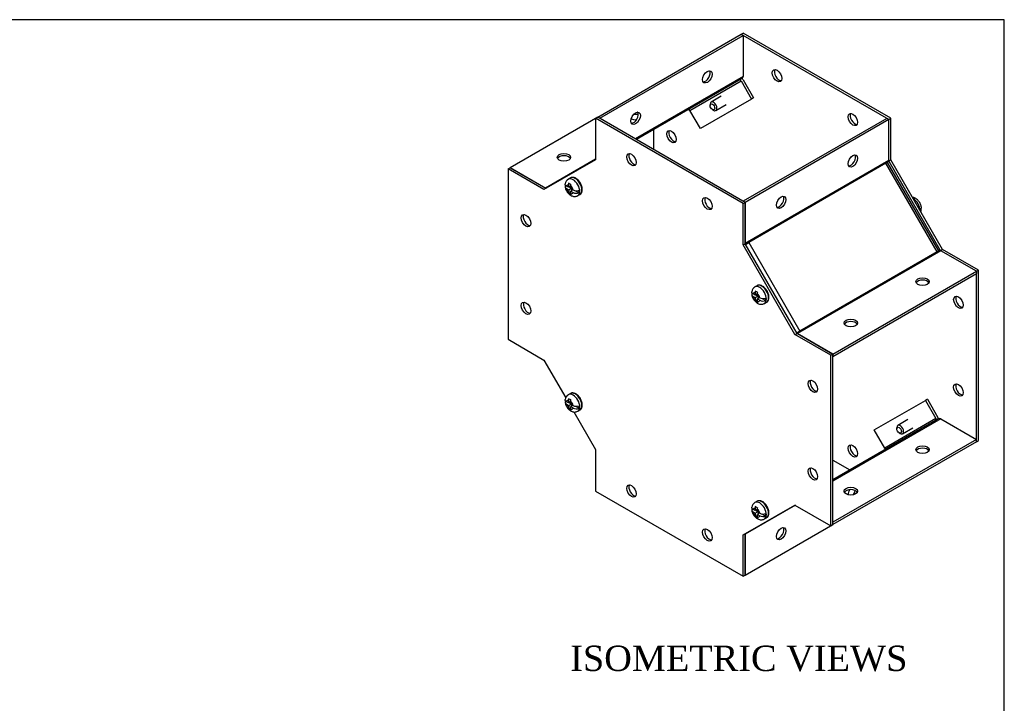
# Model space of a CAD drawing. Header units: inches. Extents: x 0.2 to 77.9, y -0.5 to 51.8.
# Tile 7 of 7: x 58.5 to 77.9, y 38.3 to 51.8. Entities that reach past the tile are written whole.
import ezdxf
from ezdxf.enums import TextEntityAlignment as Align

# ---------------------------------------------------------------- set-up
doc = ezdxf.new("R2010")
doc.units = ezdxf.units.IN
doc.header["$MEASUREMENT"] = 0
for name, color, linetype in [('COM55579-2', 7, 'Continuous'), ('COM55580-2', 7, 'Continuous'), ('Default', 7, 'Continuous'), ('SCS19491', 7, 'Continuous')]:
    doc.layers.add(name, color=color, linetype=linetype)
doc.styles.add('SEACAD_Times_New_Roman', font='times.ttf')

# ---------------------------------------------------------------- blocks, each defined once
blk = doc.blocks.new('SE4')
at = {"layer": 'COM55579-2', "color": 7, "linetype": 'Continuous'}
for p, q in [((72.701, 51.465), (72.74, 51.488)), ((75.649, 49.809), (72.74, 51.488)), ((75.609, 49.785), (72.74, 51.442)), ((69.831, 49.809), (69.872, 49.832)), ((72.74, 48.129), (69.831, 49.809)), ((69.831, 49.809), (69.831, 48.992)), ((72.781, 48.152), (69.872, 49.832)), ((75.609, 49.785), (75.649, 49.809)), ((75.649, 48.992), (75.649, 49.809)), ((70.973, 49.585), (70.973, 49.196)), ((69.831, 48.992), (68.811, 48.403)), ((75.611, 48.97), (75.649, 48.992)), ((76.623, 47.212), (75.616, 48.957)), ((76.67, 47.225), (75.649, 48.992)), ((68.104, 48.811), (68.144, 48.835)), ((68.104, 48.811), (68.104, 45.452)), ((68.811, 48.403), (68.104, 48.811)), ((68.851, 48.426), (68.144, 48.835)), ((72.74, 48.129), (72.781, 48.152)), ((72.781, 47.336), (72.781, 48.152)), ((72.74, 47.313), (72.74, 48.129)), ((72.74, 47.313), (72.781, 47.336)), ((73.761, 45.545), (72.74, 47.313)), ((73.801, 45.569), (72.781, 47.336)), ((76.631, 47.202), (76.67, 47.225)), ((77.377, 46.817), (76.67, 47.225)), ((77.337, 46.793), (77.377, 46.817)), ((77.377, 43.458), (77.377, 46.817)), ((77.337, 43.434), (77.337, 46.746)), ((68.104, 45.452), (68.811, 45.044)), ((73.761, 45.545), (73.801, 45.569)), ((74.468, 45.137), (73.761, 45.545)), ((74.508, 45.16), (73.801, 45.569)), ((68.811, 45.044), (69.24, 44.301)), ((74.468, 45.137), (74.508, 45.16)), ((74.468, 41.778), (74.468, 45.137)), ((74.508, 41.801), (74.508, 45.16)), ((69.402, 44.02), (69.831, 43.277)), ((77.337, 43.434), (77.377, 43.458)), ((69.831, 43.277), (69.831, 42.46)), ((74.508, 43.073), (74.845, 42.878)), ((69.831, 42.46), (72.74, 40.781)), ((72.74, 41.597), (73.761, 42.186)), ((73.761, 42.186), (74.468, 41.778)), ((74.468, 41.778), (74.508, 41.801)), ((72.74, 40.781), (72.74, 41.597)), ((72.781, 40.804), (72.781, 41.62)), ((72.74, 40.781), (72.781, 40.804))]:
    blk.add_line(p, q, dxfattribs=at)
for centre, major_axis in [((73.407, 50.648), (0.066, -0.115)), ((74.902, 49.785), (0.066, -0.115)), ((71.326, 49.447), (0.066, -0.115)), ((70.538, 48.992), (0.066, -0.115)), ((72.033, 48.129), (0.066, -0.115)), ((68.457, 47.791), (0.066, -0.115)), ((76.983, 46.181), (0.066, -0.115)), ((68.457, 46.065), (0.066, -0.115)), ((74.114, 44.525), (0.066, -0.115)), ((76.983, 44.455), (0.067, -0.115)), ((74.902, 43.253), (0.067, -0.115)), ((74.114, 42.799), (0.066, -0.115)), ((70.538, 42.46), (0.066, -0.115)), ((72.033, 41.597), (0.066, -0.115))]:
    blk.add_ellipse(centre, major_axis=major_axis, ratio=0.57735, dxfattribs=at)
for centre, major_axis in [((73.447, 50.672), (0.066, -0.115)), ((74.942, 49.809), (0.067, -0.115)), ((71.366, 49.47), (0.066, -0.115)), ((70.579, 49.015), (0.067, -0.115)), ((72.074, 48.152), (0.066, -0.115)), ((68.498, 47.814), (0.067, -0.115)), ((77.023, 46.204), (0.066, -0.115)), ((68.498, 46.088), (0.066, -0.115)), ((74.155, 44.548), (0.066, -0.115)), ((77.023, 44.478), (0.067, -0.115)), ((74.942, 43.277), (0.067, -0.115)), ((74.155, 42.822), (0.066, -0.115)), ((70.579, 42.483), (0.066, -0.115)), ((72.074, 41.62), (0.067, -0.115))]:
    blk.add_ellipse(centre, major_axis=major_axis, ratio=0.57735, start_param=3.44948, end_param=5.975298, dxfattribs=at)
at = {"layer": 'COM55580-2', "color": 7, "linetype": 'Continuous'}
for p, q in [((69.871, 49.833), (72.7, 51.466)), ((72.7, 51.466), (72.74, 51.442)), ((69.912, 49.809), (72.74, 51.442)), ((72.74, 51.442), (72.74, 50.635)), ((72.74, 50.635), (70.611, 49.405)), ((72.662, 50.56), (70.636, 49.391)), ((71.689, 49.965), (72.697, 50.547)), ((72.722, 50.595), (72.662, 50.56)), ((72.697, 50.547), (72.904, 50.189)), ((72.737, 50.57), (72.944, 50.212)), ((72.904, 50.189), (71.896, 49.607)), ((72.944, 50.212), (72.904, 50.189)), ((71.896, 49.607), (71.689, 49.965)), ((69.871, 49.833), (68.144, 48.835)), ((69.871, 49.833), (69.912, 49.809)), ((69.871, 49.832), (69.871, 49.833)), ((69.912, 49.809), (69.912, 49.809)), ((75.57, 49.808), (72.741, 48.175)), ((75.61, 49.785), (72.781, 48.152)), ((75.61, 49.785), (75.57, 49.808)), ((75.61, 48.977), (75.61, 49.785)), ((69.831, 49.002), (68.843, 48.432)), ((75.61, 48.977), (72.781, 47.344)), ((75.555, 48.922), (72.848, 47.359)), ((75.616, 48.957), (75.555, 48.922)), ((75.555, 48.922), (75.587, 48.94)), ((75.555, 48.922), (75.555, 48.922)), ((76.562, 47.177), (75.555, 48.922)), ((76.594, 47.195), (75.587, 48.94)), ((68.144, 48.835), (68.144, 48.835)), ((68.144, 48.835), (68.843, 48.432)), ((72.781, 48.152), (72.741, 48.175)), ((72.781, 48.152), (72.781, 47.344)), ((72.848, 47.359), (72.787, 47.324)), ((72.787, 47.324), (72.848, 47.359)), ((72.848, 47.359), (72.848, 47.359)), ((72.848, 47.359), (73.856, 45.614)), ((76.638, 47.197), (73.809, 45.564)), ((76.562, 47.177), (73.856, 45.614)), ((76.623, 47.212), (76.562, 47.177)), ((76.594, 47.195), (76.562, 47.177)), ((76.562, 47.177), (76.562, 47.177)), ((77.337, 46.793), (76.638, 47.197)), ((74.509, 45.16), (77.337, 46.793)), ((77.337, 46.793), (77.337, 46.747)), ((74.509, 45.114), (77.337, 46.747)), ((73.856, 45.614), (73.795, 45.579)), ((73.856, 45.614), (73.795, 45.579)), ((73.809, 45.564), (74.509, 45.16)), ((73.856, 45.614), (73.856, 45.614)), ((74.508, 45.114), (74.509, 45.114)), ((74.509, 45.16), (74.509, 45.114)), ((76.373, 44.272), (76.332, 44.248)), ((76.373, 44.272), (76.58, 43.913)), ((75.325, 43.667), (76.332, 44.248)), ((76.332, 44.248), (76.539, 43.89)), ((76.637, 43.884), (74.508, 42.654)), ((76.539, 43.89), (75.532, 43.308)), ((76.594, 43.888), (76.533, 43.853)), ((76.637, 43.884), (77.337, 43.48)), ((76.533, 43.853), (74.508, 42.684)), ((75.532, 43.308), (75.325, 43.667)), ((77.337, 43.48), (74.508, 41.847)), ((77.337, 43.433), (74.508, 41.8)), ((77.337, 43.433), (77.337, 43.48)), ((73.769, 42.181), (72.781, 41.611)), ((72.781, 40.803), (74.508, 41.8)), ((74.508, 41.8), (74.507, 41.801)), ((74.508, 41.8), (74.508, 41.847)), ((72.781, 41.611), (72.781, 40.803)), ((72.781, 40.803), (72.78, 40.804))]:
    blk.add_line(p, q, dxfattribs=at)
for centre, major_axis in [((72.033, 50.626), (0.066, 0.115)), ((70.619, 49.809), (-0.066, -0.115)), ((69.205, 49.039), (-0.133, 0)), ((74.903, 48.968), (0.066, 0.115)), ((73.488, 48.152), (-0.067, -0.115)), ((76.276, 46.589), (-0.133, 0)), ((74.862, 45.773), (0.133, 0)), ((76.276, 43.276), (0.133, 0)), ((74.862, 42.459), (-0.133, 0)), ((73.488, 41.62), (-0.066, -0.115))]:
    blk.add_ellipse(centre, major_axis=major_axis, ratio=0.57735, dxfattribs=at)
for centre, major_axis, ratio, start_param, end_param in [((71.993, 50.649), (-0.066, -0.115), 0.57735, 0.307887, 2.833706), ((72.676, 50.535), (0.0145, -0.0251), 0.816497, 1.570796, 3.141593), ((72.676, 50.535), (0.043, -0.0745), 0.816497, 1.570796, 1.914747), ((72.679, 50.67), (-0.043, 0.0745), 0.57735, 3.141593, 3.926991), ((70.579, 49.833), (0.066, 0.115), 0.57735, 3.44948, 5.975298), ((70.619, 49.856), (0.133, 0), 0.57735, 1.230223, 1.313102), ((71.669, 49.954), (-0.0145, 0.0251), 0.816497, 4.712389, 6.283185), ((70.619, 49.856), (0.133, 0), 0.57735, 3.991755, 4.840496), ((70.619, 49.809), (-0.133, 0), 0.57735, 4.299392, 5.034913), ((69.205, 48.993), (0.133, 0), 0.57735, 0.307887, 2.833706), ((74.862, 48.992), (-0.067, -0.115), 0.57735, 0.307887, 2.833706), ((75.63, 48.966), (-0.0145, 0.0251), 0.57735, 0.785398, 1.570796), ((68.843, 48.455), (-0.0145, 0.0251), 0.57735, 2.356194, 3.141593), ((73.448, 48.175), (0.067, 0.115), 0.57735, 3.44948, 5.975298), ((72.802, 47.333), (-0.0145, 0.0251), 0.57735, 0.785398, 1.570796), ((76.638, 47.221), (0.0145, -0.0251), 0.57735, 4.712389, 5.497787), ((76.276, 46.543), (0.133, 0), 0.57735, 0.307887, 2.833706), ((74.862, 45.726), (-0.133, 0), 0.57735, 3.44948, 5.975298), ((73.809, 45.588), (0.0145, -0.0251), 0.57735, 4.712389, 5.497787), ((76.519, 43.878), (0.0145, -0.0251), 0.816497, 0, 1.570796), ((76.519, 43.878), (0.043, -0.0745), 0.816497, 1.226845, 1.570796), ((76.637, 43.813), (-0.043, 0.0745), 0.57735, 5.497787, 6.283185), ((75.512, 43.296), (-0.0145, 0.0251), 0.816497, 3.141593, 4.712389), ((76.276, 43.229), (-0.133, 0), 0.57735, 3.44948, 5.975298), ((74.862, 42.413), (0.133, 0), 0.57735, 0.307887, 2.833706), ((74.902, 42.436), (0.066, 0.115), 0.57735, 1.44269, 2.291431), ((74.862, 42.459), (-0.066, -0.115), 0.57735, 1.248273, 1.983794), ((74.902, 42.436), (0.066, 0.115), 0.57735, -1.313102, -1.230223), ((73.448, 41.643), (0.066, 0.115), 0.57735, 3.44948, 5.975298), ((72.801, 41.599), (-0.0145, 0.0251), 0.57735, 0, 0.785398)]:
    blk.add_ellipse(centre, major_axis=major_axis, ratio=ratio, start_param=start_param, end_param=end_param, dxfattribs=at)
at = {"layer": 'SCS19491', "color": 7, "linetype": 'Continuous'}
for p, q in [((72.308, 50.243), (72.108, 50.128)), ((72.088, 50.084), (72.088, 50.06)), ((72.134, 49.98), (72.155, 49.968)), ((72.203, 49.963), (72.403, 50.078)), ((69.335, 48.633), (69.292, 48.609)), ((69.297, 48.449), (69.257, 48.472)), ((69.257, 48.423), (69.299, 48.399)), ((69.298, 48.527), (69.295, 48.498)), ((69.295, 48.498), (69.297, 48.449)), ((69.338, 48.472), (69.297, 48.449)), ((69.34, 48.504), (69.298, 48.527)), ((69.299, 48.399), (69.341, 48.423)), ((69.299, 48.399), (69.3, 48.347)), ((69.342, 48.346), (69.304, 48.324)), ((69.308, 48.455), (69.339, 48.437)), ((69.339, 48.424), (69.338, 48.478)), ((69.388, 48.396), (69.339, 48.424)), ((69.384, 48.399), (69.341, 48.374)), ((69.341, 48.374), (69.388, 48.347)), ((69.343, 48.322), (69.341, 48.374)), ((69.352, 48.417), (69.353, 48.381)), ((69.434, 48.382), (69.505, 48.341)), ((69.304, 48.324), (69.346, 48.301)), ((69.346, 48.301), (69.343, 48.322)), ((69.48, 48.284), (69.522, 48.308)), ((73.014, 46.509), (72.972, 46.484)), ((72.978, 46.403), (72.975, 46.374)), ((73.019, 46.38), (72.978, 46.403)), ((72.976, 46.325), (72.936, 46.348)), ((72.936, 46.299), (72.978, 46.275)), ((72.975, 46.374), (72.976, 46.325)), ((73.017, 46.348), (72.976, 46.325)), ((72.978, 46.275), (73.02, 46.299)), ((72.978, 46.275), (72.98, 46.223)), ((73.021, 46.222), (72.984, 46.2)), ((72.987, 46.331), (73.018, 46.312)), ((73.019, 46.3), (73.017, 46.354)), ((73.067, 46.272), (73.019, 46.3)), ((73.063, 46.275), (73.021, 46.25)), ((73.021, 46.25), (73.067, 46.223)), ((73.022, 46.197), (73.021, 46.25)), ((73.032, 46.293), (73.033, 46.257)), ((73.113, 46.258), (73.185, 46.216)), ((72.984, 46.2), (73.026, 46.177)), ((73.026, 46.177), (73.022, 46.197)), ((73.159, 46.16), (73.202, 46.184)), ((69.335, 44.385), (69.292, 44.36)), ((69.298, 44.279), (69.295, 44.25)), ((69.34, 44.256), (69.298, 44.279)), ((69.297, 44.2), (69.257, 44.223)), ((69.257, 44.174), (69.299, 44.15)), ((69.295, 44.25), (69.297, 44.2)), ((69.338, 44.224), (69.297, 44.2)), ((69.299, 44.15), (69.341, 44.175)), ((69.299, 44.15), (69.3, 44.098)), ((69.342, 44.097), (69.304, 44.076)), ((69.304, 44.076), (69.346, 44.053)), ((69.308, 44.206), (69.339, 44.188)), ((69.339, 44.176), (69.338, 44.23)), ((69.388, 44.148), (69.339, 44.176)), ((69.384, 44.15), (69.341, 44.126)), ((69.341, 44.126), (69.388, 44.099)), ((69.343, 44.073), (69.341, 44.126)), ((69.346, 44.053), (69.343, 44.073)), ((69.352, 44.168), (69.353, 44.133)), ((69.434, 44.133), (69.505, 44.092)), ((69.48, 44.035), (69.522, 44.06)), ((75.768, 43.711), (75.768, 43.687)), ((75.987, 43.87), (75.787, 43.755)), ((75.882, 43.59), (76.082, 43.705)), ((75.814, 43.607), (75.835, 43.595)), ((73.014, 42.26), (72.972, 42.236)), ((72.978, 42.154), (72.975, 42.126)), ((72.975, 42.126), (72.976, 42.076)), ((73.019, 42.132), (72.978, 42.154)), ((72.976, 42.076), (72.936, 42.099)), ((72.936, 42.05), (72.978, 42.026)), ((73.017, 42.099), (72.976, 42.076)), ((72.978, 42.026), (73.02, 42.05)), ((72.978, 42.026), (72.98, 41.974)), ((73.021, 41.973), (72.984, 41.951)), ((72.984, 41.951), (73.026, 41.929)), ((72.987, 42.082), (73.018, 42.064)), ((73.019, 42.051), (73.017, 42.106)), ((73.067, 42.023), (73.019, 42.051)), ((73.063, 42.026), (73.021, 42.001)), ((73.021, 42.001), (73.067, 41.974)), ((73.022, 41.949), (73.021, 42.001)), ((73.026, 41.929), (73.022, 41.949)), ((73.032, 42.044), (73.033, 42.008)), ((73.113, 42.009), (73.185, 41.968)), ((73.159, 41.911), (73.202, 41.936))]:
    blk.add_line(p, q, dxfattribs=at)
for centre, radius, start, end in [((69.353, 48.5), 0.124, 119.2041, 172.9068), ((69.376, 48.348), 0.0757, 181.1704, 198.6217), ((69.447, 48.481), 0.11, 167.8747, 181.5442), ((69.454, 48.524), 0.144, 242.6435, 290.9722), ((69.454, 48.475), 0.144, 242.6431, 290.9725), ((76.127, 48.018), 0.124, 336.4036, 352.9029), ((73.033, 46.375), 0.124, 119.2041, 172.9068), ((73.055, 46.224), 0.0757, 181.1704, 198.6217), ((73.127, 46.357), 0.11, 167.8747, 181.5442), ((73.133, 46.4), 0.144, 242.6435, 290.9722), ((73.133, 46.351), 0.144, 242.6431, 290.9725), ((69.353, 44.251), 0.124, 119.2041, 172.9068), ((69.376, 44.1), 0.0757, 181.1704, 198.6217), ((69.447, 44.233), 0.11, 167.8747, 181.5442), ((69.454, 44.275), 0.144, 242.6435, 290.9722), ((69.454, 44.226), 0.144, 242.6431, 290.9725), ((73.033, 42.127), 0.124, 119.2041, 172.9068), ((73.127, 42.109), 0.11, 167.8747, 181.5442), ((73.055, 41.976), 0.0757, 181.1704, 198.6217), ((73.133, 42.151), 0.144, 242.6435, 290.9722), ((73.133, 42.102), 0.144, 242.6431, 290.9725)]:
    blk.add_arc(centre, radius, start, end, dxfattribs=at)
for centre in [(72.134, 50.033), (75.814, 43.66)]:
    blk.add_ellipse(centre, major_axis=(0.0325, -0.0563), ratio=0.57735, dxfattribs=at)
for centre, major_axis, start_param, end_param in [((72.155, 50.045), (-0.0475, 0.0823), 0, 0.785398), ((72.155, 50.045), (-0.0475, 0.0823), 2.356194, 6.283185), ((69.386, 48.446), (0.094, -0.162), 0, 3.140594), ((69.428, 48.471), (-0.094, 0.162), 3.141593, 6.283185), ((69.322, 48.41), (0.0488, -0.0844), 2.760151, 3.614224), ((69.322, 48.41), (-0.0488, 0.0844), 1.098165, 2.03117), ((69.322, 48.41), (0.0487, -0.0844), 1.098165, 2.133766), ((69.322, 48.41), (-0.0488, 0.0844), 2.657556, 3.614224), ((69.375, 48.44), (0.093, -0.161), 0.623612, 0.947184), ((69.386, 48.446), (0.094, -0.162), 6.282487, 6.283185), ((76.095, 48.071), (-0.094, 0.162), 3.906158, 5.51862), ((76.105, 48.077), (0.093, -0.161), 0.623612, 0.947184), ((73.065, 46.322), (0.094, -0.162), 0, 3.140594), ((73.108, 46.347), (-0.094, 0.162), 3.141593, 6.283185), ((73.002, 46.285), (0.0487, -0.0844), 2.760151, 3.614224), ((73.002, 46.285), (-0.0487, 0.0844), 1.098165, 2.03117), ((73.002, 46.285), (0.0487, -0.0844), 1.098165, 2.133766), ((73.002, 46.285), (-0.0487, 0.0844), 2.657556, 3.614224), ((73.055, 46.316), (0.093, -0.161), 0.623612, 0.947184), ((73.065, 46.322), (0.094, -0.162), 6.282487, 6.283185), ((69.386, 44.198), (0.094, -0.162), 0, 3.140594), ((69.428, 44.222), (-0.094, 0.162), 3.141593, 6.283185), ((69.322, 44.161), (0.0487, -0.0844), 2.760151, 3.614224), ((69.322, 44.161), (-0.0487, 0.0844), 1.098165, 2.03117), ((69.322, 44.161), (0.0488, -0.0844), 1.098165, 2.133766), ((69.322, 44.161), (-0.0487, 0.0844), 2.657556, 3.614224), ((69.375, 44.192), (0.093, -0.161), 0.623612, 0.947184), ((69.386, 44.198), (0.094, -0.162), 6.282487, 6.283185), ((75.835, 43.672), (-0.0475, 0.0823), 0, 0.785398), ((75.835, 43.672), (-0.0475, 0.0823), 2.356194, 6.283185), ((73.002, 42.037), (0.0487, -0.0844), 2.760151, 3.614224), ((73.065, 42.073), (0.094, -0.162), 0, 3.140594), ((73.108, 42.098), (-0.094, 0.162), 3.141593, 6.283185), ((73.002, 42.037), (-0.0487, 0.0844), 1.098165, 2.03117), ((73.002, 42.037), (0.0488, -0.0844), 1.098165, 2.133766), ((73.002, 42.037), (-0.0487, 0.0844), 2.657556, 3.614224), ((73.055, 42.067), (0.093, -0.161), 0.623612, 0.947184), ((73.065, 42.073), (0.094, -0.162), 6.282487, 6.283185)]:
    blk.add_ellipse(centre, major_axis=major_axis, ratio=0.57735, start_param=start_param, end_param=end_param, dxfattribs=at)
for points, knots in [([(69.522, 48.309), (69.524, 48.31), (69.532, 48.314), (69.545, 48.327), (69.558, 48.347), (69.566, 48.372), (69.569, 48.4), (69.567, 48.431), (69.56, 48.464), (69.548, 48.498), (69.532, 48.53), (69.513, 48.56), (69.49, 48.587), (69.465, 48.61), (69.438, 48.628), (69.41, 48.64), (69.384, 48.645), (69.359, 48.643), (69.342, 48.638), (69.335, 48.633), (69.334, 48.633)], [0, 0, 0, 0, 0.0143197, 0.0705095, 0.1265212, 0.1843279, 0.2446635, 0.306706, 0.3691855, 0.4314939, 0.4936357, 0.5557633, 0.618043, 0.6806555, 0.7438083, 0.8075905, 0.8713893, 0.9265038, 0.9855459, 0.9920522, 0.9920522, 0.9920522, 0.9920522]), ([(69.257, 48.472), (69.253, 48.474), (69.25, 48.477), (69.243, 48.482), (69.241, 48.484), (69.236, 48.49), (69.234, 48.493), (69.231, 48.499), (69.23, 48.502), (69.229, 48.508), (69.229, 48.511), (69.229, 48.514), (69.229, 48.515), (69.23, 48.515)], [0, 0, 0, 0, 0.125, 0.125, 0.25, 0.25, 0.375, 0.375, 0.5, 0.5, 0.625, 0.625, 0.6403962, 0.6403962, 0.6403962, 0.6403962]), ([(69.245, 48.491), (69.242, 48.488), (69.24, 48.486), (69.235, 48.48), (69.233, 48.477), (69.231, 48.471), (69.23, 48.468), (69.229, 48.462), (69.229, 48.459), (69.23, 48.453), (69.231, 48.45), (69.234, 48.444), (69.236, 48.441), (69.241, 48.435), (69.243, 48.433), (69.25, 48.428), (69.253, 48.425), (69.257, 48.423)], [0, 0, 0, 0, 0.125, 0.125, 0.25, 0.25, 0.375, 0.375, 0.5, 0.5, 0.625, 0.625, 0.75, 0.75, 0.875, 0.875, 1, 1, 1, 1]), ([(69.23, 48.456), (69.231, 48.448), (69.234, 48.431), (69.245, 48.401), (69.261, 48.369), (69.282, 48.339), (69.307, 48.312), (69.335, 48.291), (69.364, 48.277), (69.393, 48.268), (69.422, 48.266), (69.449, 48.271), (69.469, 48.277), (69.478, 48.283), (69.479, 48.284)], [0, 0, 0, 0, 0.060898, 0.15837, 0.256356, 0.355246, 0.456195, 0.560758, 0.652885, 0.739998, 0.823261, 0.904343, 0.984534, 1, 1, 1, 1]), ([(76.251, 48.061), (76.249, 48.069), (76.247, 48.086), (76.236, 48.116), (76.22, 48.148), (76.199, 48.178), (76.174, 48.205), (76.146, 48.226), (76.117, 48.241), (76.094, 48.247), (76.082, 48.249), (76.079, 48.249)], [0, 0, 0, 0, 0.0605759, 0.1577688, 0.2554731, 0.3540796, 0.4547385, 0.5590016, 0.6508647, 0.7377276, 0.7625219, 0.7625219, 0.7625219, 0.7625219]), ([(76.251, 48.061), (76.252, 48.058), (76.252, 48.055), (76.251, 48.049), (76.25, 48.046), (76.247, 48.04), (76.246, 48.037), (76.241, 48.032), (76.238, 48.029), (76.235, 48.027)], [0.5056036, 0.5056036, 0.5056036, 0.5056036, 0.625, 0.625, 0.75, 0.75, 0.875, 0.875, 1, 1, 1, 1]), ([(76.235, 47.978), (76.238, 47.98), (76.241, 47.983), (76.246, 47.988), (76.247, 47.991), (76.25, 47.997), (76.251, 48), (76.252, 48.007), (76.252, 48.01), (76.251, 48.016), (76.25, 48.019), (76.247, 48.025), (76.245, 48.028), (76.242, 48.031), (76.241, 48.032), (76.241, 48.032)], [0, 0, 0, 0, 0.125, 0.125, 0.25, 0.25, 0.375, 0.375, 0.5, 0.5, 0.625, 0.625, 0.75, 0.75, 0.7800931, 0.7800931, 0.7800931, 0.7800931]), ([(73.201, 46.185), (73.203, 46.186), (73.212, 46.189), (73.224, 46.203), (73.237, 46.223), (73.245, 46.248), (73.249, 46.276), (73.247, 46.307), (73.24, 46.34), (73.228, 46.373), (73.212, 46.406), (73.192, 46.436), (73.169, 46.463), (73.144, 46.486), (73.117, 46.504), (73.09, 46.516), (73.063, 46.521), (73.038, 46.519), (73.021, 46.514), (73.014, 46.509), (73.014, 46.508)], [0, 0, 0, 0, 0.0143197, 0.0705095, 0.1265212, 0.1843279, 0.2446635, 0.306706, 0.3691855, 0.4314939, 0.4936357, 0.5557633, 0.618043, 0.6806555, 0.7438083, 0.8075905, 0.8713893, 0.9265038, 0.9855459, 0.9920522, 0.9920522, 0.9920522, 0.9920522]), ([(72.936, 46.348), (72.932, 46.35), (72.929, 46.352), (72.923, 46.357), (72.92, 46.36), (72.915, 46.365), (72.913, 46.368), (72.91, 46.374), (72.909, 46.377), (72.908, 46.383), (72.908, 46.387), (72.909, 46.39), (72.909, 46.39), (72.909, 46.391)], [0, 0, 0, 0, 0.125, 0.125, 0.25, 0.25, 0.375, 0.375, 0.5, 0.5, 0.625, 0.625, 0.6403962, 0.6403962, 0.6403962, 0.6403962]), ([(72.925, 46.366), (72.922, 46.364), (72.919, 46.361), (72.915, 46.356), (72.913, 46.353), (72.91, 46.347), (72.909, 46.344), (72.908, 46.338), (72.908, 46.335), (72.909, 46.328), (72.911, 46.325), (72.913, 46.319), (72.915, 46.316), (72.92, 46.311), (72.923, 46.308), (72.929, 46.303), (72.932, 46.301), (72.936, 46.299)], [0, 0, 0, 0, 0.125, 0.125, 0.25, 0.25, 0.375, 0.375, 0.5, 0.5, 0.625, 0.625, 0.75, 0.75, 0.875, 0.875, 1, 1, 1, 1]), ([(72.909, 46.332), (72.911, 46.324), (72.913, 46.307), (72.924, 46.277), (72.94, 46.245), (72.961, 46.215), (72.986, 46.188), (73.014, 46.167), (73.043, 46.152), (73.072, 46.144), (73.101, 46.142), (73.129, 46.146), (73.149, 46.153), (73.157, 46.159), (73.159, 46.16)], [0, 0, 0, 0, 0.060898, 0.15837, 0.256356, 0.355246, 0.456195, 0.560758, 0.652885, 0.739998, 0.823261, 0.904343, 0.984534, 1, 1, 1, 1]), ([(69.257, 44.223), (69.253, 44.226), (69.25, 44.228), (69.243, 44.233), (69.241, 44.236), (69.236, 44.241), (69.234, 44.244), (69.231, 44.25), (69.23, 44.253), (69.229, 44.259), (69.229, 44.262), (69.229, 44.266), (69.229, 44.266), (69.23, 44.267)], [0, 0, 0, 0, 0.125, 0.125, 0.25, 0.25, 0.375, 0.375, 0.5, 0.5, 0.625, 0.625, 0.6403962, 0.6403962, 0.6403962, 0.6403962]), ([(69.522, 44.06), (69.524, 44.061), (69.532, 44.065), (69.545, 44.078), (69.558, 44.099), (69.566, 44.123), (69.569, 44.152), (69.567, 44.183), (69.56, 44.216), (69.548, 44.249), (69.532, 44.281), (69.513, 44.311), (69.49, 44.338), (69.465, 44.361), (69.438, 44.379), (69.41, 44.391), (69.384, 44.397), (69.359, 44.395), (69.342, 44.39), (69.335, 44.385), (69.334, 44.384)], [0, 0, 0, 0, 0.0143197, 0.0705095, 0.1265212, 0.1843279, 0.2446635, 0.306706, 0.3691855, 0.4314939, 0.4936357, 0.5557633, 0.618043, 0.6806555, 0.7438083, 0.8075905, 0.8713893, 0.9265038, 0.9855459, 0.9920522, 0.9920522, 0.9920522, 0.9920522]), ([(69.245, 44.242), (69.242, 44.24), (69.24, 44.237), (69.235, 44.231), (69.233, 44.228), (69.231, 44.223), (69.23, 44.219), (69.229, 44.213), (69.229, 44.21), (69.23, 44.204), (69.231, 44.201), (69.234, 44.195), (69.236, 44.192), (69.241, 44.187), (69.243, 44.184), (69.25, 44.179), (69.253, 44.177), (69.257, 44.174)], [0, 0, 0, 0, 0.125, 0.125, 0.25, 0.25, 0.375, 0.375, 0.5, 0.5, 0.625, 0.625, 0.75, 0.75, 0.875, 0.875, 1, 1, 1, 1]), ([(69.23, 44.208), (69.231, 44.2), (69.234, 44.183), (69.245, 44.152), (69.261, 44.12), (69.282, 44.09), (69.307, 44.064), (69.335, 44.043), (69.364, 44.028), (69.393, 44.02), (69.422, 44.018), (69.449, 44.022), (69.469, 44.029), (69.478, 44.035), (69.479, 44.036)], [0, 0, 0, 0, 0.060898, 0.15837, 0.256356, 0.355246, 0.456195, 0.560758, 0.652885, 0.739998, 0.823261, 0.904343, 0.984534, 1, 1, 1, 1]), ([(72.936, 42.099), (72.932, 42.101), (72.929, 42.104), (72.923, 42.109), (72.92, 42.111), (72.915, 42.117), (72.913, 42.12), (72.91, 42.126), (72.909, 42.129), (72.908, 42.135), (72.908, 42.138), (72.909, 42.141), (72.909, 42.142), (72.909, 42.142)], [0, 0, 0, 0, 0.125, 0.125, 0.25, 0.25, 0.375, 0.375, 0.5, 0.5, 0.625, 0.625, 0.6403962, 0.6403962, 0.6403962, 0.6403962]), ([(73.201, 41.936), (73.203, 41.937), (73.212, 41.941), (73.224, 41.954), (73.237, 41.974), (73.245, 41.999), (73.249, 42.027), (73.247, 42.059), (73.24, 42.092), (73.228, 42.125), (73.212, 42.157), (73.192, 42.187), (73.169, 42.214), (73.144, 42.237), (73.117, 42.255), (73.09, 42.267), (73.063, 42.272), (73.038, 42.27), (73.021, 42.265), (73.014, 42.26), (73.014, 42.26)], [0, 0, 0, 0, 0.0143197, 0.0705095, 0.1265212, 0.1843279, 0.2446635, 0.306706, 0.3691855, 0.4314939, 0.4936357, 0.5557633, 0.618043, 0.6806555, 0.7438083, 0.8075905, 0.8713893, 0.9265038, 0.9855459, 0.9920522, 0.9920522, 0.9920522, 0.9920522]), ([(72.925, 42.118), (72.922, 42.115), (72.919, 42.113), (72.915, 42.107), (72.913, 42.104), (72.91, 42.098), (72.909, 42.095), (72.908, 42.089), (72.908, 42.086), (72.909, 42.08), (72.911, 42.077), (72.913, 42.071), (72.915, 42.068), (72.92, 42.062), (72.923, 42.06), (72.929, 42.055), (72.932, 42.052), (72.936, 42.05)], [0, 0, 0, 0, 0.125, 0.125, 0.25, 0.25, 0.375, 0.375, 0.5, 0.5, 0.625, 0.625, 0.75, 0.75, 0.875, 0.875, 1, 1, 1, 1]), ([(72.909, 42.083), (72.911, 42.075), (72.913, 42.058), (72.924, 42.028), (72.94, 41.996), (72.961, 41.966), (72.986, 41.939), (73.014, 41.918), (73.043, 41.904), (73.072, 41.896), (73.101, 41.893), (73.129, 41.898), (73.149, 41.904), (73.157, 41.91), (73.159, 41.911)], [0, 0, 0, 0, 0.060898, 0.15837, 0.256356, 0.355246, 0.456195, 0.560758, 0.652885, 0.739998, 0.823261, 0.904343, 0.984534, 1, 1, 1, 1])]:
    blk.add_open_spline(points, degree=3, knots=knots, dxfattribs=at)
blk = doc.blocks.new('BORDER')
at = {"layer": 'Default', "color": 7, "linetype": 'Continuous'}
for p, q in [((0, 27.86), (-41.86, 27.86)), ((0, 0), (0, 27.86))]:
    blk.add_line(p, q, dxfattribs=at)

msp = doc.modelspace()

# ---------------------------------------------------------------- block references
at = {"layer": 'Default', "color": 7, "xscale": 1.855, "yscale": 1.855, "zscale": 1.855}
msp.add_blockref('BORDER', (77.888, 0.072), dxfattribs=at)
at = {"layer": 'Default'}
msp.add_blockref('SE4', (0, 0), dxfattribs=at)

# ---------------------------------------------------------------- texts
at = {"layer": 'Default', "color": 7, "linetype": 'Continuous', "style": 'SEACAD_Times_New_Roman'}
msp.add_text('ISOMETRIC VIEWS', height=0.5, dxfattribs=at).set_placement((69.328, 39.414), align=Align.TOP_LEFT)

doc.saveas('drawing.dxf')
